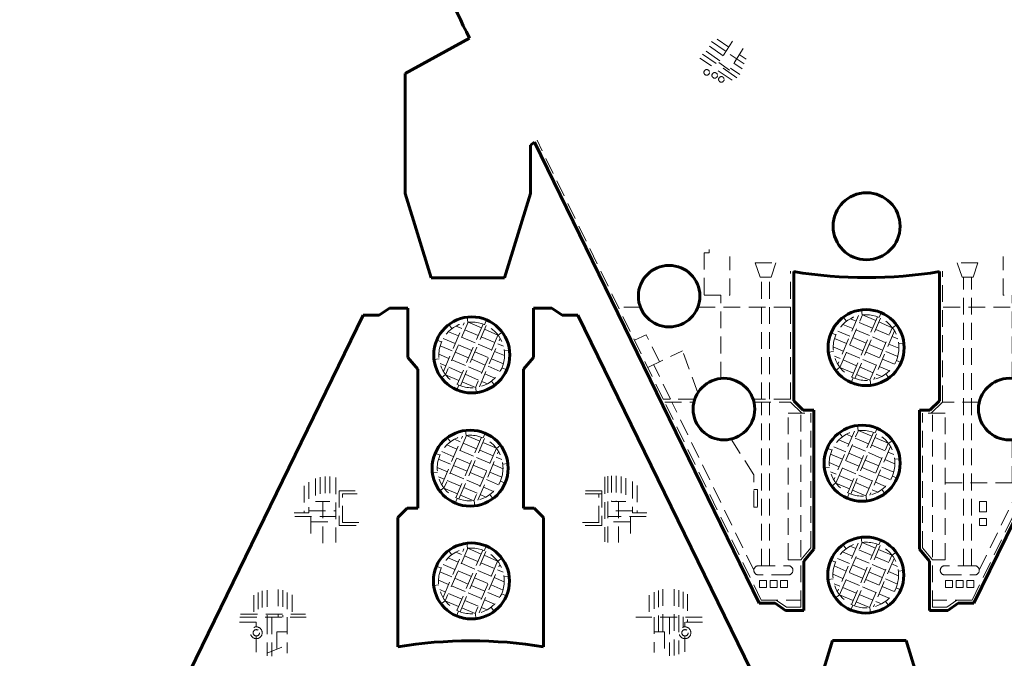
# Model space of a CAD drawing. Header units: millimetres. Extents: x -16512 to -16074, y 2140 to 2664.
# Tile 5 of 7: x -16512 to -16277, y 2356 to 2508. Entities that reach past the tile are written whole.
import ezdxf

# ---------------------------------------------------------------- set-up
doc = ezdxf.new("R2010")
doc.units = ezdxf.units.MM
doc.linetypes.add('K5LT_BASIC', pattern=[0])
doc.linetypes.add('K5LT_DASHED', pattern=[6, 4, -2])

# ---------------------------------------------------------------- blocks, each defined once
blk = doc.blocks.new('U4')
at = {"color": 5, "linetype": 'K5LT_BASIC', "lineweight": 60, "true_color": 0x0000ff}
for p, q in [((-16423.74, 2439.49), (-16426.16, 2437.76)), ((-16419.33, 2439.49), (-16423.74, 2439.49)), ((-16419.33, 2427.69), (-16419.33, 2439.49)), ((-16384.94, 2439.49), (-16389.36, 2439.49)), ((-16389.36, 2439.49), (-16389.36, 2427.69)), ((-16382.52, 2437.76), (-16384.94, 2439.49)), ((-16429.98, 2437.76), (-16477.96, 2339.23)), ((-16426.16, 2437.76), (-16429.98, 2437.76)), ((-16378.71, 2437.76), (-16382.52, 2437.76)), ((-16325.05, 2327.6), (-16378.71, 2437.76)), ((-16416.95, 2424.86), (-16419.33, 2427.69)), ((-16389.36, 2427.69), (-16391.73, 2424.86)), ((-16416.95, 2391.66), (-16416.95, 2424.86)), ((-16391.73, 2424.86), (-16391.73, 2391.66)), ((-16421.75, 2389.44), (-16419.47, 2391.66)), ((-16419.47, 2391.66), (-16416.95, 2391.66)), ((-16391.73, 2391.66), (-16389.21, 2391.66)), ((-16389.21, 2391.66), (-16386.93, 2389.44)), ((-16421.75, 2358.56), (-16421.75, 2389.44)), ((-16386.93, 2389.44), (-16386.93, 2358.56)), ((-16317.9, 2360.04), (-16324.07, 2339.92)), ((-16300.35, 2360.04), (-16317.9, 2360.04)), ((-16294.18, 2339.92), (-16300.35, 2360.04)), ((-16482.77, 2340.89), (-16484.33, 2336.37)), ((-16477.96, 2339.23), (-16482.77, 2340.89)), ((-16324.07, 2339.92), (-16324.07, 2328.32)), ((-16294.18, 2311.23), (-16294.18, 2339.92)), ((-16484.33, 2336.37), (-16476.13, 2333.54)), ((-16324.07, 2328.32), (-16325.05, 2327.6)), ((-16309.53, 2302.73), (-16294.18, 2311.23)), ((-16509.78, 2278.89), (-16498.4, 2274.34)), ((-16310.28, 2274.34), (-16300.18, 2278.38)), ((-16498.4, 2274.34), (-16510.08, 2271.08)), ((-16298.6, 2271.08), (-16310.28, 2274.34)), ((-16510.08, 2271.08), (-16510.08, 2245.57)), ((-16298.6, 2245.57), (-16298.6, 2271.08)), ((-16510.08, 2245.57), (-16498.4, 2242.31)), ((-16310.28, 2242.31), (-16298.6, 2245.57)), ((-16498.4, 2242.31), (-16512.03, 2236.86)), ((-16296.66, 2236.86), (-16310.28, 2242.31))]:
    blk.add_line(p, q, dxfattribs=at)
for centre, radius in [((-16404.34, 2347.72), 5), ((-16404.34, 2251.86), 83.61)]:
    blk.add_circle(centre, radius, dxfattribs=at)
for centre, radius, start, end in [((-16404.34, 2251.86), 108.11, 80.7316, 99.2684), ((-16405.05, 2252.08), 108.11, 131.1082, 165.6435), ((-16405.05, 2252.08), 108.11, 14.0762, 27.9362), ((-16404.34, 2251.86), 108.72, 187.9308, 352.0692)]:
    blk.add_arc(centre, radius, start, end, dxfattribs=at)
blk = doc.blocks.new('U5')
at = {"color": 7, "linetype": 'K5LT_DASHED', "lineweight": 18}
for p, q in [((-16441.37, 2398.74), (-16441.37, 2393.27)), ((-16440.25, 2399.08), (-16440.25, 2393.27)), ((-16439.12, 2399.25), (-16439.12, 2393.27)), ((-16438, 2399.27), (-16438, 2393.27)), ((-16436.54, 2399.04), (-16436.54, 2383.47)), ((-16372.34, 2399.14), (-16372.34, 2383.65)), ((-16371.6, 2399.3), (-16371.6, 2383.49)), ((-16370.68, 2399.41), (-16370.68, 2393.27)), ((-16369.56, 2399.39), (-16369.56, 2393.27)), ((-16368.44, 2399.22), (-16368.44, 2393.27)), ((-16367.31, 2398.87), (-16367.31, 2393.27)), ((-16444.07, 2397.01), (-16444.07, 2390.55)), ((-16442.98, 2397.9), (-16442.98, 2390.55)), ((-16435.7, 2395.82), (-16435.7, 2387.52)), ((-16431.88, 2395.82), (-16435.7, 2395.82)), ((-16376.92, 2395.82), (-16372.98, 2395.82)), ((-16372.98, 2395.82), (-16372.98, 2387.52)), ((-16365.71, 2398.02), (-16365.71, 2390.55)), ((-16364.61, 2397.12), (-16364.61, 2390.55)), ((-16434.96, 2388.26), (-16434.96, 2395.08)), ((-16434.96, 2395.08), (-16431.43, 2395.08)), ((-16372.98, 2395.08), (-16377.36, 2395.08)), ((-16373.72, 2388.26), (-16373.72, 2395.08)), ((-16441.37, 2393.27), (-16440.25, 2393.27)), ((-16440.25, 2393.27), (-16439.12, 2393.27)), ((-16439.62, 2393.27), (-16439.62, 2383.31)), ((-16439.12, 2393.27), (-16438, 2393.27)), ((-16369.56, 2393.27), (-16370.68, 2393.27)), ((-16368.44, 2393.27), (-16369.56, 2393.27)), ((-16369.07, 2393.27), (-16369.07, 2383.45)), ((-16367.31, 2393.27), (-16368.44, 2393.27)), ((-16446.48, 2390.55), (-16442.98, 2390.55)), ((-16446.35, 2389.66), (-16436.54, 2389.66)), ((-16442.98, 2391.07), (-16436.54, 2391.07)), ((-16442.48, 2389.66), (-16442.48, 2384.23)), ((-16365.71, 2391.07), (-16371.6, 2391.07)), ((-16362.4, 2389.66), (-16371.6, 2389.66)), ((-16366.2, 2389.66), (-16366.2, 2384.45)), ((-16362.25, 2390.55), (-16365.71, 2390.55)), ((-16442.48, 2388.44), (-16436.54, 2388.44)), ((-16435.7, 2387.52), (-16431.38, 2387.52)), ((-16431.03, 2388.26), (-16434.96, 2388.26)), ((-16377.62, 2388.26), (-16372.98, 2388.26)), ((-16372.98, 2387.52), (-16377.26, 2387.52)), ((-16366.2, 2388.44), (-16371.6, 2388.44)), ((-16358.42, 2372.31), (-16358.42, 2362.12)), ((-16355.72, 2372.33), (-16355.72, 2356.49)), ((-16456.11, 2370.89), (-16456.11, 2366.34)), ((-16455.06, 2371.51), (-16455.06, 2366.34)), ((-16454.09, 2371.92), (-16454.09, 2366.34)), ((-16452.97, 2372.11), (-16452.97, 2365.6)), ((-16450.27, 2372.25), (-16450.27, 2365.6)), ((-16449.19, 2372.07), (-16449.19, 2365.6)), ((-16448.16, 2371.55), (-16448.16, 2365.6)), ((-16446.95, 2370.93), (-16446.95, 2366.34)), ((-16361.73, 2370.88), (-16361.73, 2365.6)), ((-16360.52, 2371.62), (-16360.52, 2357.2)), ((-16359.49, 2372.03), (-16359.49, 2362.12)), ((-16354.6, 2372.07), (-16354.6, 2356.75)), ((-16353.62, 2371.7), (-16353.62, 2363.24)), ((-16352.57, 2371.11), (-16352.57, 2364.4)), ((-16459.42, 2365.6), (-16443.58, 2365.6)), ((-16459.27, 2366.34), (-16443.74, 2366.34)), ((-16452.97, 2365.6), (-16452.97, 2356.43)), ((-16451.8, 2365.6), (-16451.8, 2356.3)), ((-16448.16, 2365.6), (-16448.16, 2357.02)), ((-16349.05, 2365.6), (-16364.92, 2365.6)), ((-16356.88, 2365.6), (-16356.88, 2356.38)), ((-16459.53, 2364.4), (-16455.52, 2364.4)), ((-16455.52, 2364.4), (-16455.52, 2363.32)), ((-16348.96, 2364.4), (-16353.16, 2364.4)), ((-16353.16, 2364.4), (-16353.16, 2363.32)), ((-16455.52, 2361.15), (-16455.52, 2357.27)), ((-16450.66, 2362.12), (-16448.16, 2362.12)), ((-16450.66, 2362.12), (-16450.66, 2356.34)), ((-16358.02, 2362.12), (-16360.52, 2362.12)), ((-16358.02, 2362.12), (-16358.02, 2356.45)), ((-16353.16, 2361.15), (-16353.16, 2357.35)), ((-16452.97, 2356.99), (-16449.41, 2358.45))]:
    blk.add_line(p, q, dxfattribs=at)
for centre, radius in [((-16455.52, 2361.9), 1.41), ((-16353.16, 2361.9), 1.41), ((-16455.52, 2361.9), 0.757), ((-16353.16, 2361.9), 0.757)]:
    blk.add_circle(centre, radius, dxfattribs=at)
blk = doc.blocks.new('U14')
at = {"color": 7, "linetype": 'K5LT_DASHED', "lineweight": 18}
for p, q in [((-16410.94, 2370.32), (-16405.99, 2381.92)), ((-16405.05, 2382.09), (-16410.41, 2369.53)), ((-16405.1, 2382.08), (-16405.25, 2383.3)), ((-16405.05, 2382.09), (-16401.85, 2380.72)), ((-16401.08, 2381.51), (-16400.6, 2382.63)), ((-16409.72, 2379.84), (-16407.32, 2378.81)), ((-16408.87, 2380.56), (-16409.61, 2381.54)), ((-16407.91, 2381.18), (-16406.55, 2380.61)), ((-16401.45, 2381.65), (-16407.61, 2367.23)), ((-16406.87, 2366.92), (-16400.72, 2381.34)), ((-16405.82, 2380.29), (-16402.62, 2378.93)), ((-16397.91, 2379.04), (-16401.11, 2380.41)), ((-16397.88, 2379), (-16396.9, 2379.73)), ((-16411.38, 2377.37), (-16412.51, 2377.85)), ((-16410.94, 2378.24), (-16408.08, 2377.02)), ((-16406.58, 2378.5), (-16403.38, 2377.13)), ((-16397.91, 2379.04), (-16403.27, 2366.48)), ((-16402.33, 2366.65), (-16397.38, 2378.25)), ((-16398.68, 2377.25), (-16401.88, 2378.61)), ((-16411.71, 2376.45), (-16408.85, 2375.23)), ((-16408.11, 2374.91), (-16404.91, 2373.54)), ((-16407.35, 2376.7), (-16404.15, 2375.34)), ((-16400.21, 2373.66), (-16403.41, 2375.02)), ((-16399.44, 2375.45), (-16402.65, 2376.82)), ((-16396.31, 2374.11), (-16398.71, 2375.14)), ((-16396.59, 2376.35), (-16397.94, 2376.93)), ((-16396.37, 2375.23), (-16395.15, 2375.37)), ((-16411.96, 2373.34), (-16413.17, 2373.2)), ((-16412.01, 2374.45), (-16409.62, 2373.43)), ((-16408.88, 2373.12), (-16405.68, 2371.75)), ((-16400.97, 2371.86), (-16404.18, 2373.23)), ((-16396.61, 2372.12), (-16399.47, 2373.34)), ((-16411.74, 2372.22), (-16410.38, 2371.64)), ((-16409.64, 2371.32), (-16406.44, 2369.96)), ((-16401.74, 2370.07), (-16404.94, 2371.44)), ((-16397.38, 2370.33), (-16400.24, 2371.55)), ((-16396.94, 2371.2), (-16395.81, 2370.72)), ((-16410.44, 2369.57), (-16411.42, 2368.84)), ((-16410.41, 2369.53), (-16407.21, 2368.16)), ((-16403.27, 2366.48), (-16406.47, 2367.85)), ((-16402.51, 2368.28), (-16405.71, 2369.64)), ((-16400.41, 2367.38), (-16401.77, 2367.96)), ((-16398.61, 2368.73), (-16401, 2369.76)), ((-16399.45, 2368), (-16398.71, 2367.02)), ((-16407.24, 2367.06), (-16407.72, 2365.94)), ((-16403.22, 2366.49), (-16403.07, 2365.27))]:
    blk.add_line(p, q, dxfattribs=at)
blk.add_circle((-16404.16, 2374.28), 7.85, dxfattribs=at)
blk = doc.blocks.new('U15')
at = {"color": 7, "linetype": 'K5LT_DASHED', "lineweight": 18}
for p, q in [((-16405.4, 2409.03), (-16405.55, 2410.25)), ((-16411.24, 2397.28), (-16406.29, 2408.87)), ((-16405.35, 2409.04), (-16410.71, 2396.48)), ((-16409.17, 2407.52), (-16409.91, 2408.5)), ((-16408.2, 2408.14), (-16406.85, 2407.56)), ((-16401.75, 2408.61), (-16407.9, 2394.18)), ((-16407.17, 2393.87), (-16401.01, 2408.29)), ((-16405.35, 2409.04), (-16402.15, 2407.67)), ((-16401.37, 2408.46), (-16400.89, 2409.59)), ((-16410.01, 2406.79), (-16407.61, 2405.76)), ((-16406.88, 2405.45), (-16403.68, 2404.08)), ((-16406.11, 2407.24), (-16402.91, 2405.88)), ((-16398.21, 2405.99), (-16403.57, 2393.44)), ((-16398.97, 2404.2), (-16402.17, 2405.56)), ((-16398.21, 2405.99), (-16401.41, 2407.36)), ((-16398.18, 2405.95), (-16397.2, 2406.69)), ((-16411.68, 2404.32), (-16412.81, 2404.8)), ((-16412.01, 2403.4), (-16409.14, 2402.18)), ((-16411.24, 2405.19), (-16408.38, 2403.97)), ((-16407.64, 2403.66), (-16404.44, 2402.29)), ((-16399.74, 2402.4), (-16402.94, 2403.77)), ((-16402.63, 2393.6), (-16397.68, 2405.2)), ((-16396.88, 2403.3), (-16398.24, 2403.88)), ((-16412.31, 2401.41), (-16409.91, 2400.38)), ((-16408.41, 2401.86), (-16405.21, 2400.5)), ((-16400.5, 2400.61), (-16403.71, 2401.98)), ((-16396.61, 2401.07), (-16399, 2402.09)), ((-16396.66, 2402.18), (-16395.44, 2402.33)), ((-16412.25, 2400.3), (-16413.47, 2400.15)), ((-16412.03, 2399.17), (-16410.68, 2398.59)), ((-16409.94, 2398.28), (-16406.74, 2396.91)), ((-16409.17, 2400.07), (-16405.97, 2398.7)), ((-16402.04, 2397.02), (-16405.24, 2398.39)), ((-16401.27, 2398.82), (-16404.47, 2400.18)), ((-16397.67, 2397.28), (-16400.53, 2398.5)), ((-16396.91, 2399.08), (-16399.77, 2400.3)), ((-16397.23, 2398.15), (-16396.11, 2397.67)), ((-16410.74, 2396.52), (-16411.72, 2395.79)), ((-16410.71, 2396.48), (-16407.5, 2395.12)), ((-16402.8, 2395.23), (-16406, 2396.6)), ((-16398.9, 2395.69), (-16401.3, 2396.71)), ((-16407.54, 2394.01), (-16408.02, 2392.89)), ((-16403.57, 2393.44), (-16406.77, 2394.8)), ((-16400.71, 2394.34), (-16402.07, 2394.91)), ((-16399.74, 2394.96), (-16399.01, 2393.98)), ((-16403.51, 2393.44), (-16403.37, 2392.22))]:
    blk.add_line(p, q, dxfattribs=at)
blk.add_circle((-16404.46, 2401.24), 7.85, dxfattribs=at)
blk = doc.blocks.new('U16')
at = {"color": 7, "linetype": 'K5LT_DASHED', "lineweight": 18}
for p, q in [((-16410.86, 2424.34), (-16405.91, 2435.94)), ((-16404.97, 2436.1), (-16410.33, 2423.55)), ((-16405.03, 2436.09), (-16405.17, 2437.31)), ((-16404.97, 2436.1), (-16401.77, 2434.73)), ((-16401, 2435.52), (-16400.52, 2436.65)), ((-16409.64, 2433.85), (-16407.24, 2432.83)), ((-16408.8, 2434.58), (-16409.53, 2435.56)), ((-16407.83, 2435.2), (-16406.48, 2434.62)), ((-16401.37, 2435.67), (-16407.53, 2421.24)), ((-16406.79, 2420.93), (-16400.64, 2435.36)), ((-16405.74, 2434.31), (-16402.54, 2432.94)), ((-16397.83, 2433.05), (-16401.04, 2434.42)), ((-16397.8, 2433.01), (-16396.82, 2433.75)), ((-16411.31, 2431.38), (-16412.43, 2431.86)), ((-16410.87, 2432.25), (-16408.01, 2431.03)), ((-16406.5, 2432.51), (-16403.3, 2431.15)), ((-16397.83, 2433.05), (-16403.19, 2420.5)), ((-16402.25, 2420.66), (-16397.3, 2432.26)), ((-16398.6, 2431.26), (-16401.8, 2432.63)), ((-16411.63, 2430.46), (-16408.77, 2429.24)), ((-16408.04, 2428.93), (-16404.83, 2427.56)), ((-16407.27, 2430.72), (-16404.07, 2429.35)), ((-16400.13, 2427.67), (-16403.33, 2429.04)), ((-16399.37, 2429.47), (-16402.57, 2430.83)), ((-16396.23, 2428.13), (-16398.63, 2429.15)), ((-16396.51, 2430.37), (-16397.86, 2430.95)), ((-16396.29, 2429.24), (-16395.07, 2429.39)), ((-16411.88, 2427.36), (-16413.1, 2427.21)), ((-16411.93, 2428.47), (-16409.54, 2427.45)), ((-16408.8, 2427.13), (-16405.6, 2425.77)), ((-16400.9, 2425.88), (-16404.1, 2427.25)), ((-16396.53, 2426.14), (-16399.4, 2427.36)), ((-16411.66, 2426.23), (-16410.3, 2425.65)), ((-16409.57, 2425.34), (-16406.37, 2423.97)), ((-16401.66, 2424.09), (-16404.86, 2425.45)), ((-16397.3, 2424.34), (-16400.16, 2425.57)), ((-16396.86, 2425.22), (-16395.73, 2424.74)), ((-16410.36, 2423.59), (-16411.34, 2422.85)), ((-16410.33, 2423.55), (-16407.13, 2422.18)), ((-16403.19, 2420.5), (-16406.4, 2421.86)), ((-16402.43, 2422.29), (-16405.63, 2423.66)), ((-16400.34, 2421.4), (-16401.69, 2421.98)), ((-16398.53, 2422.75), (-16400.93, 2423.77)), ((-16399.37, 2422.02), (-16398.64, 2421.04)), ((-16407.17, 2421.08), (-16407.65, 2419.95)), ((-16403.14, 2420.5), (-16403, 2419.29))]:
    blk.add_line(p, q, dxfattribs=at)
blk.add_circle((-16404.08, 2428.3), 7.85, dxfattribs=at)
blk = doc.blocks.new('U17')
at = {"color": 7, "linetype": 'K5LT_DASHED', "lineweight": 18}
for p, q in [((-16356.67, 2579.8), (-16377.01, 2596.69)), ((-16356.25, 2580.42), (-16376.57, 2597.29)), ((-16262.89, 2579.76), (-16241.99, 2595.85)), ((-16244.76, 2587.05), (-16249.66, 2593.8)), ((-16377.96, 2589.38), (-16380.76, 2590.98)), ((-16376.75, 2591), (-16379.62, 2592.83)), ((-16371.22, 2590.03), (-16368.35, 2592.31)), ((-16242.88, 2590.48), (-16239.74, 2592.46)), ((-16238.89, 2591.08), (-16238.89, 2591.08)), ((-16379.57, 2586.58), (-16377.96, 2589.38)), ((-16366.49, 2586.98), (-16365.58, 2589.72)), ((-16238.7, 2590.76), (-16261.16, 2577)), ((-16253.63, 2590.13), (-16253.6, 2590.1)), ((-16253.6, 2590.1), (-16250.8, 2586.36)), ((-16379.57, 2586.58), (-16382.4, 2588.13)), ((-16376.43, 2586.71), (-16378.73, 2588.03)), ((-16375.66, 2588.05), (-16377.2, 2585.36)), ((-16373.4, 2586.76), (-16375.66, 2588.05)), ((-16374.95, 2584.06), (-16373.4, 2586.76)), ((-16245.44, 2587.99), (-16261.76, 2577.99)), ((-16236.61, 2587.04), (-16259.43, 2573.83)), ((-16250.8, 2586.36), (-16258.78, 2580.94)), ((-16245.75, 2586.44), (-16243.63, 2582.98)), ((-16244.85, 2586.54), (-16244.86, 2586.55)), ((-16365.64, 2576.63), (-16383.65, 2585.73)), ((-16377.2, 2585.36), (-16374.95, 2584.06)), ((-16372.4, 2584.39), (-16374.17, 2585.41)), ((-16364.03, 2585.92), (-16365.79, 2583.49)), ((-16238.08, 2581.28), (-16240.01, 2585.08)), ((-16236.13, 2580.91), (-16238.43, 2585.99)), ((-16361.42, 2571.14), (-16385.53, 2581.75)), ((-16361.12, 2571.82), (-16385.23, 2582.43)), ((-16368.9, 2582.38), (-16369.81, 2582.9)), ((-16357.94, 2577.81), (-16365.79, 2583.49)), ((-16377.13, 2579.56), (-16377.6, 2575.94)), ((-16358.7, 2576.52), (-16366.31, 2580.89)), ((-16258.78, 2580.94), (-16257.57, 2579.21)), ((-16253.84, 2581.49), (-16251.84, 2578.22)), ((-16247.53, 2580.72), (-16245.81, 2577.43)), ((-16242.23, 2579.18), (-16238.08, 2581.28)), ((-16240.21, 2578.84), (-16236.13, 2580.91)), ((-16372.08, 2577.09), (-16374.22, 2574.59)), ((-16361.42, 2575.51), (-16364.43, 2577.03)), ((-16245.81, 2577.43), (-16258.18, 2571.17)), ((-16241.61, 2577.78), (-16257.95, 2570.64)), ((-16257.36, 2578.91), (-16257.35, 2578.9)), ((-16241.61, 2577.78), (-16242.23, 2579.18)), ((-16239.42, 2576.98), (-16240.21, 2578.84)), ((-16365.24, 2575.42), (-16362.23, 2573.9)), ((-16360.14, 2573.85), (-16361.03, 2574.3)), ((-16258.84, 2572.62), (-16256.92, 2573.53)), ((-16344.04, 2499.79), (-16347.9, 2502.46)), ((-16343.56, 2500.93), (-16347.04, 2503.34)), ((-16342.73, 2501.83), (-16345.46, 2503.72)), ((-16341.82, 2503.25), (-16345.1, 2498.13)), ((-16340.77, 2494.5), (-16349.19, 2500.33)), ((-16344.83, 2498.56), (-16348.65, 2501.21)), ((-16339.05, 2497.81), (-16343.56, 2500.93)), ((-16339.28, 2501.49), (-16342.55, 2496.37)), ((-16338.58, 2498.95), (-16340.19, 2500.06)), ((-16341.93, 2493.92), (-16349.58, 2499.22)), ((-16342.55, 2496.37), (-16345.1, 2498.13)), ((-16339.52, 2496.66), (-16341.49, 2498.03)), ((-16340.09, 2495.28), (-16342.28, 2496.79)), ((-16358.35, 2417.73), (-16388.48, 2479.59)), ((-16254.08, 2432.44), (-16236.88, 2467.76)), ((-16244.01, 2466.55), (-16247.94, 2455.14)), ((-16242.53, 2466.04), (-16246.42, 2454.74)), ((-16241.05, 2465.53), (-16244.15, 2456.54)), ((-16247.94, 2455.14), (-16261.53, 2449.61)), ((-16256.63, 2446.57), (-16246.42, 2454.74)), ((-16244.15, 2456.54), (-16242.6, 2456.01)), ((-16347.38, 2452.69), (-16348.61, 2452.69)), ((-16348.61, 2452.69), (-16348.61, 2442.56)), ((-16347.38, 2452.69), (-16347.38, 2453.52)), ((-16272.21, 2452.69), (-16272.21, 2453.52)), ((-16272.21, 2452.69), (-16270.98, 2452.69)), ((-16270.98, 2452.69), (-16270.98, 2442.56)), ((-16342.43, 2442.56), (-16342.43, 2451.82)), ((-16336.39, 2450.33), (-16331.45, 2450.33)), ((-16336.39, 2450.33), (-16335.24, 2446.87)), ((-16331.45, 2450.33), (-16332.6, 2446.87)), ((-16283.2, 2450.33), (-16288.15, 2450.33)), ((-16288.15, 2450.33), (-16286.99, 2446.87)), ((-16283.2, 2450.33), (-16284.35, 2446.87)), ((-16277.16, 2442.56), (-16277.16, 2451.82)), ((-16327.95, 2417.73), (-16327.95, 2448.31)), ((-16291.64, 2416.99), (-16291.64, 2448.31)), ((-16332.6, 2446.87), (-16335.24, 2446.87)), ((-16334.87, 2417.73), (-16334.87, 2446.87)), ((-16332.97, 2417.73), (-16332.97, 2446.87)), ((-16286.99, 2446.87), (-16284.35, 2446.87)), ((-16286.62, 2377.93), (-16286.62, 2446.87)), ((-16284.72, 2377.93), (-16284.72, 2446.87)), ((-16348.61, 2442.56), (-16342.43, 2442.56)), ((-16344.58, 2422.67), (-16344.58, 2442.56)), ((-16270.98, 2442.56), (-16277.16, 2442.56)), ((-16275.01, 2422.67), (-16275.01, 2442.56)), ((-16272.04, 2436.49), (-16272.04, 2442.56)), ((-16363.8, 2439.68), (-16369.04, 2439.68)), ((-16327.95, 2439.68), (-16350.1, 2439.68)), ((-16269.49, 2439.68), (-16291.64, 2439.68)), ((-16250.55, 2439.68), (-16255.79, 2439.68)), ((-16261.35, 2426.26), (-16257.53, 2434.12)), ((-16257.53, 2434.12), (-16254.08, 2432.44)), ((-16362.41, 2433.13), (-16365.19, 2431.78)), ((-16359.23, 2426.61), (-16362.41, 2433.13)), ((-16260.36, 2426.61), (-16257.18, 2433.13)), ((-16257.58, 2425.25), (-16254.4, 2431.78)), ((-16254.4, 2431.78), (-16257.58, 2425.25)), ((-16257.18, 2433.13), (-16254.4, 2431.78)), ((-16253.41, 2432.12), (-16253.41, 2432.12)), ((-16362.01, 2425.25), (-16353.74, 2429.28)), ((-16350.1, 2419.24), (-16353.74, 2429.28)), ((-16257.58, 2425.25), (-16260.36, 2426.61)), ((-16356.63, 2417.73), (-16360.62, 2425.93)), ((-16284.62, 2369.73), (-16257.91, 2424.58)), ((-16282.88, 2376.83), (-16259.3, 2425.26)), ((-16259.3, 2425.26), (-16261.35, 2426.26)), ((-16257.91, 2424.58), (-16259.3, 2425.26)), ((-16350.82, 2417.73), (-16358.35, 2417.73)), ((-16357.98, 2416.99), (-16351.03, 2416.99)), ((-16334.97, 2369.73), (-16357.98, 2416.97)), ((-16336.71, 2376.83), (-16356.27, 2416.99)), ((-16327.95, 2417.73), (-16336.91, 2417.73)), ((-16336.69, 2416.99), (-16327.95, 2416.99)), ((-16334.87, 2377.93), (-16334.87, 2416.99)), ((-16332.97, 2377.93), (-16332.97, 2416.99)), ((-16327.95, 2416.99), (-16325.23, 2414.35)), ((-16291.64, 2416.99), (-16294.36, 2414.35)), ((-16282.9, 2416.99), (-16291.64, 2416.99)), ((-16328.53, 2414.35), (-16323.15, 2414.35)), ((-16328.53, 2379.32), (-16328.53, 2414.35)), ((-16325.52, 2368), (-16325.52, 2414.35)), ((-16323.15, 2382.16), (-16323.15, 2414.35)), ((-16296.44, 2382.16), (-16296.44, 2414.35)), ((-16291.06, 2414.35), (-16296.44, 2414.35)), ((-16294.07, 2368), (-16294.07, 2414.35)), ((-16291.06, 2379.32), (-16291.06, 2414.35)), ((-16336.76, 2399.68), (-16342.15, 2408.2)), ((-16275.01, 2397.72), (-16275.01, 2408.04)), ((-16336.76, 2391.88), (-16336.76, 2399.68)), ((-16335.86, 2396.11), (-16336.76, 2396.11)), ((-16335.86, 2396.11), (-16335.86, 2391.88)), ((-16275.01, 2397.72), (-16291.06, 2397.72)), ((-16335.86, 2391.88), (-16336.76, 2391.88)), ((-16281.14, 2393.3), (-16282.82, 2393.3)), ((-16282.82, 2393.3), (-16282.82, 2390.78)), ((-16281.14, 2390.78), (-16281.14, 2393.3)), ((-16282.82, 2390.78), (-16281.14, 2390.78)), ((-16281.14, 2389.24), (-16282.82, 2389.24)), ((-16282.82, 2389.24), (-16282.82, 2387.56)), ((-16281.14, 2387.56), (-16281.14, 2389.24)), ((-16282.82, 2387.56), (-16281.14, 2387.56)), ((-16325.52, 2379.32), (-16323.15, 2382.16)), ((-16294.07, 2379.32), (-16296.44, 2382.16)), ((-16335.61, 2377.93), (-16328.48, 2377.93)), ((-16325.52, 2379.32), (-16328.53, 2379.32)), ((-16294.07, 2379.32), (-16291.06, 2379.32)), ((-16283.98, 2377.93), (-16291.11, 2377.93)), ((-16328.48, 2375.74), (-16335.61, 2375.74)), ((-16291.11, 2375.74), (-16283.98, 2375.74)), ((-16335.37, 2372.71), (-16335.37, 2374.39)), ((-16335.37, 2374.39), (-16333.69, 2374.39)), ((-16333.69, 2372.71), (-16335.37, 2372.71)), ((-16333.69, 2374.39), (-16333.69, 2372.71)), ((-16332.85, 2374.39), (-16332.85, 2372.71)), ((-16332.85, 2374.39), (-16331.17, 2374.39)), ((-16331.17, 2372.71), (-16332.85, 2372.71)), ((-16331.17, 2374.39), (-16331.17, 2372.71)), ((-16330.33, 2374.39), (-16328.65, 2374.39)), ((-16330.33, 2374.39), (-16330.33, 2372.71)), ((-16328.65, 2372.71), (-16330.33, 2372.71)), ((-16328.65, 2374.39), (-16328.65, 2372.71)), ((-16289.26, 2374.39), (-16290.94, 2374.39)), ((-16290.94, 2374.39), (-16290.94, 2372.71)), ((-16290.94, 2372.71), (-16289.26, 2372.71)), ((-16289.26, 2374.39), (-16289.26, 2372.71)), ((-16286.74, 2374.39), (-16288.42, 2374.39)), ((-16288.42, 2374.39), (-16288.42, 2372.71)), ((-16288.42, 2372.71), (-16286.74, 2372.71)), ((-16286.74, 2374.39), (-16286.74, 2372.71)), ((-16284.22, 2374.39), (-16285.9, 2374.39)), ((-16285.9, 2374.39), (-16285.9, 2372.71)), ((-16285.9, 2372.71), (-16284.22, 2372.71)), ((-16284.22, 2372.71), (-16284.22, 2374.39)), ((-16334.97, 2369.73), (-16325.52, 2369.73)), ((-16331.38, 2369.73), (-16328.96, 2368)), ((-16328.96, 2368), (-16325.52, 2368)), ((-16284.62, 2369.73), (-16294.07, 2369.73)), ((-16290.63, 2368), (-16294.07, 2368)), ((-16288.21, 2369.73), (-16290.63, 2368))]:
    blk.add_line(p, q, dxfattribs=at)
for centre, radius in [((-16375.87, 2591.14), 0.894), ((-16243.28, 2590.23), 0.963), ((-16371.98, 2589.42), 0.97), ((-16366.8, 2586.06), 0.97), ((-16239.52, 2587.79), 0.774), ((-16371.1, 2583.65), 1.5), ((-16367.6, 2581.64), 1.5), ((-16241.04, 2582.19), 1.06), ((-16377, 2580.52), 0.97), ((-16244.06, 2580.44), 1.06), ((-16371.45, 2577.82), 0.97), ((-16256.67, 2573.65), 1.02), ((-16347.97, 2495.81), 0.667), ((-16346.07, 2495.1), 0.667), ((-16344.48, 2494.14), 0.667), ((-16356.95, 2442.34), 7.35), ((-16262.64, 2442.34), 7.35), ((-16343.86, 2415.35), 7.35), ((-16275.73, 2415.35), 7.35)]:
    blk.add_circle(centre, radius, dxfattribs=at)
for centre, radius, start, end in [((-16364.84, 2576.22), 0.899, 63.2028, 243.2028), ((-16361.83, 2574.71), 0.899, 243.2028, 63.2028), ((-16335.61, 2376.83), 1.1, 90, 270), ((-16328.48, 2376.83), 1.1, 270, 90), ((-16291.11, 2376.83), 1.1, 90, 270), ((-16283.98, 2376.83), 1.1, 270, 90)]:
    blk.add_arc(centre, radius, start, end, dxfattribs=at)
blk = doc.blocks.new('U18')
at = {"color": 5, "linetype": 'K5LT_BASIC', "lineweight": 60, "true_color": 0x0000ff}
for p, q in [((-16417.48, 2569.89), (-16403.86, 2564.44)), ((-16215.73, 2564.44), (-16202.11, 2569.89)), ((-16403.86, 2564.44), (-16415.53, 2561.18)), ((-16204.06, 2561.18), (-16215.73, 2564.44)), ((-16415.53, 2561.18), (-16415.53, 2535.67)), ((-16204.06, 2535.67), (-16204.06, 2561.18)), ((-16415.53, 2535.67), (-16403.86, 2532.41)), ((-16215.73, 2532.41), (-16204.06, 2535.67)), ((-16403.86, 2532.41), (-16413.96, 2528.37)), ((-16204.35, 2527.86), (-16215.73, 2532.41)), ((-16404.6, 2504.02), (-16419.96, 2495.52)), ((-16419.96, 2495.52), (-16419.96, 2466.83)), ((-16390.06, 2478.43), (-16389.08, 2479.15)), ((-16390.06, 2466.83), (-16390.06, 2478.43)), ((-16389.08, 2479.15), (-16335.43, 2368.99)), ((-16229.8, 2470.38), (-16238.01, 2473.21)), ((-16231.36, 2465.86), (-16229.8, 2470.38)), ((-16419.96, 2466.83), (-16413.78, 2446.71)), ((-16396.24, 2446.71), (-16390.06, 2466.83)), ((-16284.16, 2368.99), (-16236.17, 2467.51)), ((-16236.17, 2467.51), (-16231.36, 2465.86)), ((-16327.21, 2417.3), (-16327.21, 2448.19)), ((-16292.38, 2448.19), (-16292.38, 2417.3)), ((-16413.78, 2446.71), (-16396.24, 2446.71)), ((-16324.93, 2415.09), (-16327.21, 2417.3)), ((-16292.38, 2417.3), (-16294.66, 2415.09)), ((-16322.41, 2415.09), (-16324.93, 2415.09)), ((-16322.41, 2381.89), (-16322.41, 2415.09)), ((-16294.66, 2415.09), (-16297.18, 2415.09)), ((-16297.18, 2415.09), (-16297.18, 2381.89)), ((-16324.78, 2379.05), (-16322.41, 2381.89)), ((-16297.18, 2381.89), (-16294.81, 2379.05)), ((-16324.78, 2367.26), (-16324.78, 2379.05)), ((-16294.81, 2379.05), (-16294.81, 2367.26)), ((-16335.43, 2368.99), (-16331.62, 2368.99)), ((-16331.62, 2368.99), (-16329.19, 2367.26)), ((-16290.4, 2367.26), (-16287.97, 2368.99)), ((-16287.97, 2368.99), (-16284.16, 2368.99)), ((-16329.19, 2367.26), (-16324.78, 2367.26)), ((-16294.81, 2367.26), (-16290.4, 2367.26))]:
    blk.add_line(p, q, dxfattribs=at)
for centre, radius in [((-16309.8, 2459.03), 8), ((-16356.95, 2442.34), 7.35), ((-16262.64, 2442.34), 7.35), ((-16343.86, 2415.35), 7.35), ((-16275.73, 2415.35), 7.35)]:
    blk.add_circle(centre, radius, dxfattribs=at)
for centre, radius, start, end in [((-16309.8, 2554.89), 108.72, 7.9308, 172.0692), ((-16309.09, 2554.67), 108.11, 194.0762, 207.9362), ((-16309.09, 2554.67), 108.11, 311.1082, 345.6435), ((-16309.8, 2554.89), 108.11, 260.7316, 279.2684)]:
    blk.add_arc(centre, radius, start, end, dxfattribs=at)
blk = doc.blocks.new('U21')
at = {"color": 7, "linetype": 'K5LT_DASHED', "lineweight": 18}
for p, q in [((-16310.85, 2437.84), (-16311, 2439.06)), ((-16306.83, 2437.27), (-16306.35, 2438.4)), ((-16311.74, 2437.68), (-16316.69, 2426.09)), ((-16316.16, 2425.29), (-16310.8, 2437.85)), ((-16314.63, 2436.33), (-16315.36, 2437.31)), ((-16313.66, 2436.95), (-16312.3, 2436.37)), ((-16307.2, 2437.42), (-16313.36, 2422.99)), ((-16312.62, 2422.68), (-16306.47, 2437.1)), ((-16311.57, 2436.06), (-16308.37, 2434.69)), ((-16310.8, 2437.85), (-16307.6, 2436.48)), ((-16303.66, 2434.8), (-16306.86, 2436.17)), ((-16317.13, 2433.13), (-16318.26, 2433.61)), ((-16316.7, 2434), (-16313.83, 2432.78)), ((-16315.47, 2435.6), (-16313.07, 2434.58)), ((-16312.33, 2434.26), (-16309.13, 2432.9)), ((-16309.02, 2422.25), (-16303.66, 2434.8)), ((-16303.13, 2434.01), (-16308.08, 2422.41)), ((-16304.43, 2433.01), (-16307.63, 2434.38)), ((-16303.63, 2434.76), (-16302.65, 2435.5)), ((-16317.46, 2432.21), (-16314.6, 2430.99)), ((-16313.1, 2432.47), (-16309.9, 2431.1)), ((-16305.19, 2431.21), (-16308.4, 2432.58)), ((-16302.34, 2432.12), (-16303.69, 2432.69)), ((-16302.12, 2430.99), (-16300.9, 2431.14)), ((-16317.71, 2429.11), (-16318.92, 2428.96)), ((-16317.76, 2430.22), (-16315.37, 2429.19)), ((-16314.63, 2428.88), (-16311.43, 2427.51)), ((-16313.86, 2430.67), (-16310.66, 2429.31)), ((-16306.73, 2427.63), (-16309.93, 2428.99)), ((-16305.96, 2429.42), (-16309.16, 2430.79)), ((-16302.36, 2427.89), (-16305.22, 2429.11)), ((-16302.06, 2429.88), (-16304.46, 2430.9)), ((-16317.49, 2427.98), (-16316.13, 2427.4)), ((-16315.4, 2427.09), (-16312.19, 2425.72)), ((-16307.49, 2425.83), (-16310.69, 2427.2)), ((-16303.13, 2426.09), (-16305.99, 2427.31)), ((-16302.69, 2426.97), (-16301.56, 2426.48)), ((-16316.19, 2425.33), (-16317.17, 2424.6)), ((-16316.16, 2425.29), (-16312.96, 2423.93)), ((-16308.26, 2424.04), (-16311.46, 2425.41)), ((-16304.36, 2424.5), (-16306.76, 2425.52)), ((-16312.99, 2422.83), (-16313.48, 2421.7)), ((-16309.02, 2422.25), (-16312.22, 2423.61)), ((-16308.97, 2422.25), (-16308.82, 2421.04)), ((-16306.17, 2423.15), (-16307.52, 2423.73)), ((-16305.2, 2423.77), (-16304.46, 2422.79))]:
    blk.add_line(p, q, dxfattribs=at)
blk.add_circle((-16309.91, 2430.05), 7.85, dxfattribs=at)
blk = doc.blocks.new('U22')
at = {"color": 7, "linetype": 'K5LT_DASHED', "lineweight": 18}
for p, q in [((-16312.7, 2410.05), (-16317.65, 2398.46)), ((-16317.12, 2397.66), (-16311.76, 2410.22)), ((-16311.81, 2410.21), (-16311.95, 2411.43)), ((-16311.76, 2410.22), (-16308.55, 2408.85)), ((-16307.78, 2409.64), (-16307.3, 2410.76)), ((-16316.42, 2407.97), (-16314.02, 2406.94)), ((-16315.58, 2408.7), (-16316.31, 2409.68)), ((-16314.61, 2409.32), (-16313.26, 2408.74)), ((-16308.16, 2409.79), (-16314.31, 2395.36)), ((-16313.58, 2395.05), (-16307.42, 2409.47)), ((-16312.52, 2408.42), (-16309.32, 2407.06)), ((-16304.62, 2407.17), (-16307.82, 2408.54)), ((-16304.59, 2407.13), (-16303.61, 2407.86)), ((-16318.09, 2405.5), (-16319.21, 2405.98)), ((-16317.65, 2406.37), (-16314.79, 2405.15)), ((-16313.29, 2406.63), (-16310.09, 2405.26)), ((-16309.98, 2394.61), (-16304.62, 2407.17)), ((-16304.09, 2406.38), (-16309.04, 2394.78)), ((-16305.38, 2405.38), (-16308.58, 2406.74)), ((-16318.41, 2404.58), (-16315.55, 2403.36)), ((-16314.82, 2403.04), (-16311.62, 2401.68)), ((-16314.05, 2404.84), (-16310.85, 2403.47)), ((-16306.91, 2401.79), (-16310.12, 2403.16)), ((-16306.15, 2403.58), (-16309.35, 2404.95)), ((-16303.02, 2402.25), (-16305.41, 2403.27)), ((-16303.29, 2404.48), (-16304.65, 2405.06)), ((-16303.07, 2403.36), (-16301.85, 2403.5)), ((-16318.66, 2401.47), (-16319.88, 2401.33)), ((-16318.72, 2402.59), (-16316.32, 2401.56)), ((-16315.58, 2401.25), (-16312.38, 2399.88)), ((-16307.68, 2400), (-16310.88, 2401.36)), ((-16303.32, 2400.25), (-16306.18, 2401.48)), ((-16318.44, 2400.35), (-16317.09, 2399.77)), ((-16316.35, 2399.46), (-16313.15, 2398.09)), ((-16308.44, 2398.2), (-16311.65, 2399.57)), ((-16304.08, 2398.46), (-16306.94, 2399.68)), ((-16303.64, 2399.33), (-16302.52, 2398.85)), ((-16317.15, 2397.7), (-16318.13, 2396.97)), ((-16317.12, 2397.66), (-16313.91, 2396.29)), ((-16309.98, 2394.61), (-16313.18, 2395.98)), ((-16309.21, 2396.41), (-16312.41, 2397.77)), ((-16307.12, 2395.52), (-16308.47, 2396.09)), ((-16305.31, 2396.87), (-16307.71, 2397.89)), ((-16306.15, 2396.14), (-16305.42, 2395.16)), ((-16313.95, 2395.19), (-16314.43, 2394.07)), ((-16309.92, 2394.62), (-16309.78, 2393.4))]:
    blk.add_line(p, q, dxfattribs=at)
blk.add_circle((-16310.87, 2402.42), 7.85, dxfattribs=at)
blk = doc.blocks.new('U23')
at = {"color": 7, "linetype": 'K5LT_DASHED', "lineweight": 18}
for p, q in [((-16310.93, 2383.5), (-16311.08, 2384.71)), ((-16306.91, 2382.92), (-16306.43, 2384.05)), ((-16311.82, 2383.34), (-16316.77, 2371.74)), ((-16316.24, 2370.95), (-16310.88, 2383.5)), ((-16314.71, 2381.98), (-16315.44, 2382.96)), ((-16313.74, 2382.6), (-16312.38, 2382.02)), ((-16307.28, 2383.07), (-16313.44, 2368.64)), ((-16312.7, 2368.33), (-16306.55, 2382.76)), ((-16311.65, 2381.71), (-16308.45, 2380.34)), ((-16310.88, 2383.5), (-16307.68, 2382.13)), ((-16303.74, 2380.45), (-16306.94, 2381.82)), ((-16316.78, 2379.66), (-16313.91, 2378.43)), ((-16315.55, 2381.25), (-16313.15, 2380.23)), ((-16312.41, 2379.91), (-16309.21, 2378.55)), ((-16309.1, 2367.9), (-16303.74, 2380.45)), ((-16303.21, 2379.66), (-16308.16, 2368.06)), ((-16304.51, 2378.66), (-16307.71, 2380.03)), ((-16303.71, 2380.41), (-16302.73, 2381.15)), ((-16317.21, 2378.78), (-16318.34, 2379.26)), ((-16317.54, 2377.86), (-16314.68, 2376.64)), ((-16313.18, 2378.12), (-16309.98, 2376.75)), ((-16305.27, 2376.87), (-16308.48, 2378.23)), ((-16302.42, 2377.77), (-16303.77, 2378.35)), ((-16317.79, 2374.76), (-16319, 2374.61)), ((-16317.84, 2375.87), (-16315.45, 2374.85)), ((-16313.94, 2376.33), (-16310.74, 2374.96)), ((-16306.81, 2373.28), (-16310.01, 2374.65)), ((-16306.04, 2375.07), (-16309.24, 2376.44)), ((-16302.44, 2373.54), (-16305.3, 2374.76)), ((-16302.14, 2375.53), (-16304.54, 2376.55)), ((-16302.2, 2376.64), (-16300.98, 2376.79)), ((-16317.57, 2373.63), (-16316.21, 2373.05)), ((-16315.48, 2372.74), (-16312.27, 2371.37)), ((-16314.71, 2374.53), (-16311.51, 2373.17)), ((-16307.57, 2371.49), (-16310.77, 2372.85)), ((-16303.21, 2371.74), (-16306.07, 2372.97)), ((-16302.77, 2372.62), (-16301.64, 2372.14)), ((-16316.27, 2370.99), (-16317.25, 2370.25)), ((-16316.24, 2370.95), (-16313.04, 2369.58)), ((-16308.34, 2369.69), (-16311.54, 2371.06)), ((-16304.44, 2370.15), (-16306.84, 2371.17)), ((-16313.07, 2368.48), (-16313.56, 2367.35)), ((-16309.1, 2367.9), (-16312.3, 2369.26)), ((-16309.05, 2367.9), (-16308.9, 2366.69)), ((-16306.25, 2368.8), (-16307.6, 2369.38)), ((-16305.28, 2369.42), (-16304.54, 2368.44))]:
    blk.add_line(p, q, dxfattribs=at)
blk.add_circle((-16309.99, 2375.7), 7.85, dxfattribs=at)
blk = doc.blocks.new('U28')
at = {"color": 5, "linetype": 'K5LT_BASIC', "lineweight": 60, "true_color": 0x0000ff}
for p, q in [((-16258.28, 2355.79), (-16260.03, 2356.18)), ((-16107.53, 2355.79), (-16105.78, 2356.18)), ((-16263.8, 2350.08), (-16264.25, 2351.81)), ((-16101.56, 2351.81), (-16102.01, 2350.08)), ((-16266.22, 2349.59), (-16264.45, 2349.35)), ((-16101.36, 2349.35), (-16099.59, 2349.59)), ((-16268.48, 2344.51), (-16269.04, 2346.2)), ((-16096.77, 2346.2), (-16097.33, 2344.51)), ((-16270.86, 2343.86), (-16269.07, 2343.74)), ((-16096.74, 2343.74), (-16094.95, 2343.86)), ((-16272.46, 2339.09), (-16273.12, 2340.75)), ((-16092.69, 2340.75), (-16093.35, 2339.09)), ((-16274.8, 2338.3), (-16273.01, 2338.28)), ((-16092.8, 2338.28), (-16091.01, 2338.3)), ((-16275.31, 2334.72), (-16276.06, 2336.35)), ((-16089.75, 2336.35), (-16090.5, 2334.72)), ((-16277.61, 2333.82), (-16275.82, 2333.89)), ((-16089.99, 2333.89), (-16088.2, 2333.82)), ((-16278.25, 2329.68), (-16279.08, 2331.26)), ((-16086.73, 2331.26), (-16087.55, 2329.68)), ((-16280.5, 2328.65), (-16278.72, 2328.82)), ((-16087.09, 2328.82), (-16085.31, 2328.65)), ((-16280.67, 2325.01), (-16281.57, 2326.55)), ((-16084.24, 2326.55), (-16085.14, 2325.01)), ((-16282.86, 2323.88), (-16281.09, 2324.13)), ((-16084.72, 2324.13), (-16082.95, 2323.88)), ((-16282.95, 2320.03), (-16283.92, 2321.51)), ((-16248.48, 2321.44), (-16229.12, 2303.31)), ((-16117.33, 2321.44), (-16136.69, 2303.31)), ((-16081.89, 2321.51), (-16082.86, 2320.03)), ((-16285.07, 2318.78), (-16283.33, 2319.12)), ((-16082.48, 2319.12), (-16080.73, 2318.78)), ((-16285.2, 2314.28), (-16286.26, 2315.71)), ((-16079.55, 2315.71), (-16080.61, 2314.28)), ((-16287.25, 2312.92), (-16285.53, 2313.36)), ((-16080.28, 2313.36), (-16078.56, 2312.92)), ((-16286.89, 2309.19), (-16288.02, 2310.57)), ((-16077.79, 2310.57), (-16078.92, 2309.19)), ((-16288.88, 2307.73), (-16287.18, 2308.25)), ((-16078.63, 2308.25), (-16076.93, 2307.73)), ((-16288.68, 2302.63), (-16289.89, 2303.93)), ((-16259.59, 2302.05), (-16235.14, 2292.25)), ((-16106.22, 2302.05), (-16130.67, 2292.25)), ((-16075.92, 2303.93), (-16077.13, 2302.63)), ((-16290.56, 2301.04), (-16288.9, 2301.67)), ((-16076.91, 2301.67), (-16075.24, 2301.04)), ((-16289.74, 2297.62), (-16291.02, 2298.87)), ((-16074.79, 2298.87), (-16076.07, 2297.62)), ((-16291.56, 2295.94), (-16289.92, 2296.65)), ((-16075.89, 2296.65), (-16074.25, 2295.94)), ((-16276.97, 2286.99), (-16292.02, 2293.01)), ((-16073.79, 2293.01), (-16088.84, 2286.99)), ((-16288.64, 2283.73), (-16276.97, 2286.99)), ((-16088.84, 2286.99), (-16077.17, 2283.73)), ((-16288.64, 2258.22), (-16288.64, 2283.73)), ((-16077.17, 2283.73), (-16077.17, 2258.22)), ((-16276.97, 2254.96), (-16288.64, 2258.22)), ((-16077.17, 2258.22), (-16088.84, 2254.96)), ((-16289.74, 2249.85), (-16276.97, 2254.96)), ((-16088.84, 2254.96), (-16076.06, 2249.85)), ((-16288.84, 2246.55), (-16287.13, 2246.03)), ((-16076.97, 2246.55), (-16078.68, 2246.03)), ((-16286.84, 2245.09), (-16287.97, 2243.7)), ((-16078.97, 2245.09), (-16077.84, 2243.7)), ((-16286.6, 2239.72), (-16284.86, 2239.31)), ((-16284.52, 2238.39), (-16285.55, 2236.94)), ((-16081.29, 2238.39), (-16080.26, 2236.94)), ((-16079.21, 2239.72), (-16080.95, 2239.31)), ((-16284.37, 2234.08), (-16282.61, 2233.77)), ((-16081.44, 2234.08), (-16083.2, 2233.77)), ((-16282.22, 2232.87), (-16283.17, 2231.36)), ((-16083.59, 2232.87), (-16082.64, 2231.36)), ((-16281.72, 2228.32), (-16279.94, 2228.11)), ((-16279.49, 2227.24), (-16280.36, 2225.67)), ((-16216.62, 2226.73), (-16220.53, 2225.79)), ((-16216.36, 2226.79), (-16216.62, 2226.73)), ((-16212.58, 2224.16), (-16216.36, 2226.79)), ((-16086.32, 2227.24), (-16085.45, 2225.67)), ((-16084.09, 2228.32), (-16085.87, 2228.11)), ((-16293.07, 2218.07), (-16280.12, 2225.23)), ((-16220.53, 2225.79), (-16222.75, 2222.13)), ((-16211.03, 2223.09), (-16212.58, 2224.16)), ((-16086.2, 2224.29), (-16087.99, 2224.15)), ((-16222.75, 2222.13), (-16222.31, 2219.26)), ((-16212.28, 2220.05), (-16211.03, 2223.09)), ((-16088.47, 2223.3), (-16087.67, 2221.7)), ((-16213.43, 2217.27), (-16212.28, 2220.05)), ((-16293.07, 2189.38), (-16293.07, 2218.07)), ((-16222.31, 2219.26), (-16221.97, 2217.01)), ((-16216.48, 2215.74), (-16213.43, 2217.27)), ((-16092.18, 2217.29), (-16091.48, 2215.64)), ((-16089.85, 2218.13), (-16091.64, 2218.11)), ((-16221.97, 2217.01), (-16219.28, 2215.15)), ((-16219.28, 2215.15), (-16218.59, 2214.67)), ((-16218.59, 2214.67), (-16216.48, 2215.74)), ((-16095.35, 2212.75), (-16094.75, 2211.07)), ((-16092.99, 2213.48), (-16094.77, 2213.55)), ((-16102.88, 2203.64), (-16102.46, 2201.91)), ((-16100.45, 2204.11), (-16102.22, 2204.37)), ((-16262.19, 2201.69), (-16263.17, 2200.97)), ((-16263.17, 2200.97), (-16263.17, 2189.38)), ((-16262.19, 2201.69), (-16260.94, 2202.61)), ((-16102.46, 2201.91), (-16107.54, 2194.52)), ((-16107.54, 2194.52), (-16102.91, 2192.93)), ((-16117.81, 2189.33), (-16116.97, 2191.75)), ((-16102.91, 2192.93), (-16104.47, 2188.4)), ((-16286.89, 2169.26), (-16293.07, 2189.38)), ((-16263.17, 2189.38), (-16269.35, 2169.26)), ((-16112.3, 2187.43), (-16117.81, 2189.33)), ((-16111.17, 2190.71), (-16112.3, 2187.43)), ((-16104.47, 2188.4), (-16111.17, 2190.71)), ((-16220.49, 2175.23), (-16221.72, 2175.23)), ((-16221.72, 2175.23), (-16221.72, 2165.11)), ((-16220.49, 2175.23), (-16220.49, 2176.07)), ((-16145.32, 2175.23), (-16145.32, 2176.07)), ((-16145.32, 2175.23), (-16144.09, 2175.23)), ((-16144.09, 2175.23), (-16144.09, 2165.11)), ((-16215.54, 2165.11), (-16215.54, 2174.37)), ((-16209.5, 2172.88), (-16204.55, 2172.88)), ((-16209.5, 2172.88), (-16209.42, 2172.62)), ((-16204.55, 2172.88), (-16204.98, 2171.6)), ((-16156.31, 2172.88), (-16161.25, 2172.88)), ((-16161.25, 2172.88), (-16160.83, 2171.6)), ((-16156.31, 2172.88), (-16156.39, 2172.62)), ((-16150.27, 2165.11), (-16150.27, 2174.37)), ((-16197.84, 2140.41), (-16197.84, 2170.36)), ((-16167.97, 2170.36), (-16167.97, 2140.41)), ((-16269.35, 2169.26), (-16286.89, 2169.26)), ((-16221.72, 2165.11), (-16215.54, 2165.11)), ((-16144.09, 2165.11), (-16150.27, 2165.11)), ((-16167.97, 2140.41), (-16197.84, 2140.41))]:
    blk.add_line(p, q, dxfattribs=at)
for centre, radius, start, end in [((-16182.9, 2277.44), 108.72, 46.1103, 133.8897), ((-16182.9, 2277.44), 110.22, 134.4047, 137.5626), ((-16182.9, 2277.44), 110.22, 42.4374, 45.5953), ((-16182.9, 2277.44), 110.22, 139.1058, 141.395), ((-16182.9, 2277.44), 108.72, 138.0776, 138.5908), ((-16182.9, 2277.44), 108.72, 41.4092, 41.9224), ((-16182.9, 2277.44), 110.22, 38.605, 40.8942), ((-16182.9, 2277.44), 108.72, 141.91, 142.4233), ((-16182.9, 2277.44), 108.72, 37.5767, 38.09), ((-16182.9, 2277.44), 110.22, 142.9382, 144.9398), ((-16182.9, 2277.44), 110.22, 35.0602, 37.0618), ((-16182.9, 2277.44), 110.22, 146.4831, 147.6892), ((-16182.9, 2277.44), 108.72, 145.4548, 145.9681), ((-16182.9, 2277.44), 108.72, 34.0319, 34.5452), ((-16182.9, 2277.44), 110.22, 32.3108, 33.5169), ((-16182.9, 2277.44), 108.72, 148.2042, 148.7175), ((-16182.9, 2277.44), 108.72, 31.2825, 31.7958), ((-16182.9, 2277.44), 110.22, 149.2325, 150.7659), ((-16182.9, 2277.44), 110.22, 29.2341, 30.7675), ((-16182.9, 2277.44), 110.22, 152.3091, 153.5348), ((-16182.9, 2277.44), 108.72, 151.2809, 151.7941), ((-16182.9, 2277.44), 108.72, 28.2059, 28.7191), ((-16182.9, 2277.44), 110.22, 26.4652, 27.6909), ((-16182.9, 2277.44), 110.22, 155.0781, 156.4268), ((-16182.9, 2277.44), 108.72, 154.0498, 154.5631), ((-16182.9, 2277.44), 108.72, 25.4369, 25.9502), ((-16182.9, 2277.44), 110.22, 23.5732, 24.9219), ((-16182.9, 2270.97), 82.75, 142.4182, 157.9373), ((-16182.9, 2270.97), 82.75, 22.0627, 37.5818), ((-16182.9, 2277.44), 110.22, 157.97, 159.6771), ((-16182.91, 2277.44), 108.72, 156.9387, 157.4566), ((-16182.9, 2277.44), 108.72, 22.5434, 23.0613), ((-16182.9, 2277.44), 110.22, 20.3229, 22.03), ((-16182.91, 2277.44), 108.72, 160.1891, 160.707), ((-16182.9, 2277.44), 108.72, 19.293, 19.8109), ((-16182.9, 2277.44), 110.22, 161.2204, 162.5043), ((-16182.9, 2277.44), 110.22, 17.4957, 18.7796), ((-16182.91, 2277.44), 108.72, 163.0163, 163.5342), ((-16182.9, 2277.44), 108.72, 16.4658, 16.9837), ((-16182.9, 2277.44), 110.22, 164.0476, 166.0911), ((-16182.9, 2277.44), 110.22, 13.9089, 15.9524), ((-16182.91, 2277.44), 108.72, 166.603, 167.121), ((-16182.9, 2270.97), 56.41, 145.0234, 157.8423), ((-16182.9, 2270.97), 56.41, 22.1577, 34.9766), ((-16182.9, 2277.44), 108.72, 12.879, 13.397), ((-16182.9, 2277.44), 110.22, 167.6343, 168.7878), ((-16182.9, 2277.44), 110.22, 11.2122, 12.3657), ((-16182.9, 2277.44), 108.72, 169.3028, 169.8207), ((-16182.9, 2277.44), 108.72, 10.1793, 10.6972), ((-16182.9, 2277.44), 110.22, 170.3357, 171.8776), ((-16182.9, 2277.44), 110.22, 8.1224, 9.6643), ((-16182.9, 2277.44), 110.34, 194.4788, 196.2555), ((-16182.9, 2277.44), 110.34, 343.7445, 345.5212), ((-16183.61, 2277.21), 108.11, 196.7651, 197.2859), ((-16182.2, 2277.21), 108.11, 342.7141, 343.2349), ((-16182.9, 2277.44), 110.34, 197.8013, 199.9857), ((-16182.9, 2277.44), 110.34, 340.0143, 342.1987), ((-16183.6, 2277.17), 108.11, 200.4984, 201.0192), ((-16182.21, 2277.17), 108.11, 338.9808, 339.5016), ((-16182.9, 2277.44), 110.34, 201.5315, 203.1372), ((-16182.9, 2277.44), 110.34, 336.8628, 338.4685), ((-16183.58, 2277.14), 108.11, 203.6499, 204.1707), ((-16182.23, 2277.14), 108.11, 335.8293, 336.3501), ((-16182.9, 2277.44), 110.34, 204.6829, 206.4296), ((-16182.9, 2277.44), 110.34, 333.5704, 335.3171), ((-16183.56, 2277.1), 108.11, 206.9423, 207.4631), ((-16182.25, 2277.1), 108.11, 332.5369, 333.0577), ((-16182.9, 2277.44), 110.34, 207.9753, 208.2353), ((-16182.9, 2277.44), 110.34, 331.2062, 332.0247), ((-16182.26, 2277.07), 108.11, 330.1727, 330.6934), ((-16182.9, 2277.44), 110.34, 327.4912, 329.6604), ((-16182.29, 2277.03), 108.11, 326.4577, 326.9785), ((-16182.9, 2277.44), 110.34, 324.5753, 325.9455), ((-16182.31, 2277), 108.11, 323.5418, 324.0626), ((-16182.9, 2277.44), 110.34, 318.3521, 323.0296), ((-16182.36, 2276.94), 108.11, 317.3186, 317.8394), ((-16182.9, 2277.44), 108.11, 223.795, 249.6582), ((-16182.9, 2277.44), 108.11, 290.3418, 307.5781), ((-16182.9, 2277.44), 108.11, 252.4305, 255.8036), ((-16182.9, 2277.44), 108.11, 284.1964, 287.5695), ((-16182.9, 2277.44), 108.11, 258.2181, 262.0582), ((-16182.9, 2277.44), 108.11, 277.9418, 281.7819)]:
    blk.add_arc(centre, radius, start, end, dxfattribs=at)
blk = doc.blocks.new('U27')
at = {"color": 5, "linetype": 'K5LT_BASIC', "lineweight": 60, "true_color": 0x0000ff}
blk.add_circle((-16182.9, 2262.53), 5, dxfattribs=at)
blk.add_blockref('U28', (0, 0))

msp = doc.modelspace()

# ---------------------------------------------------------------- linework, layer by layer
at = {"color": 5, "linetype": 'K5LT_BASIC', "lineweight": 60, "true_color": 0x0000ff}
for centre in [(-16309.91, 2430.05), (-16404.08, 2428.3), (-16404.46, 2401.24), (-16310.87, 2402.42), (-16309.99, 2375.7), (-16404.16, 2374.28)]:
    msp.add_circle(centre, 9.08, dxfattribs=at)

# ---------------------------------------------------------------- block references
for name in ['U18', 'U17', 'U4', 'U21', 'U16', 'U15', 'U22', 'U5', 'U27', 'U23', 'U14']:
    msp.add_blockref(name, (0, 0))

doc.saveas('drawing.dxf')
